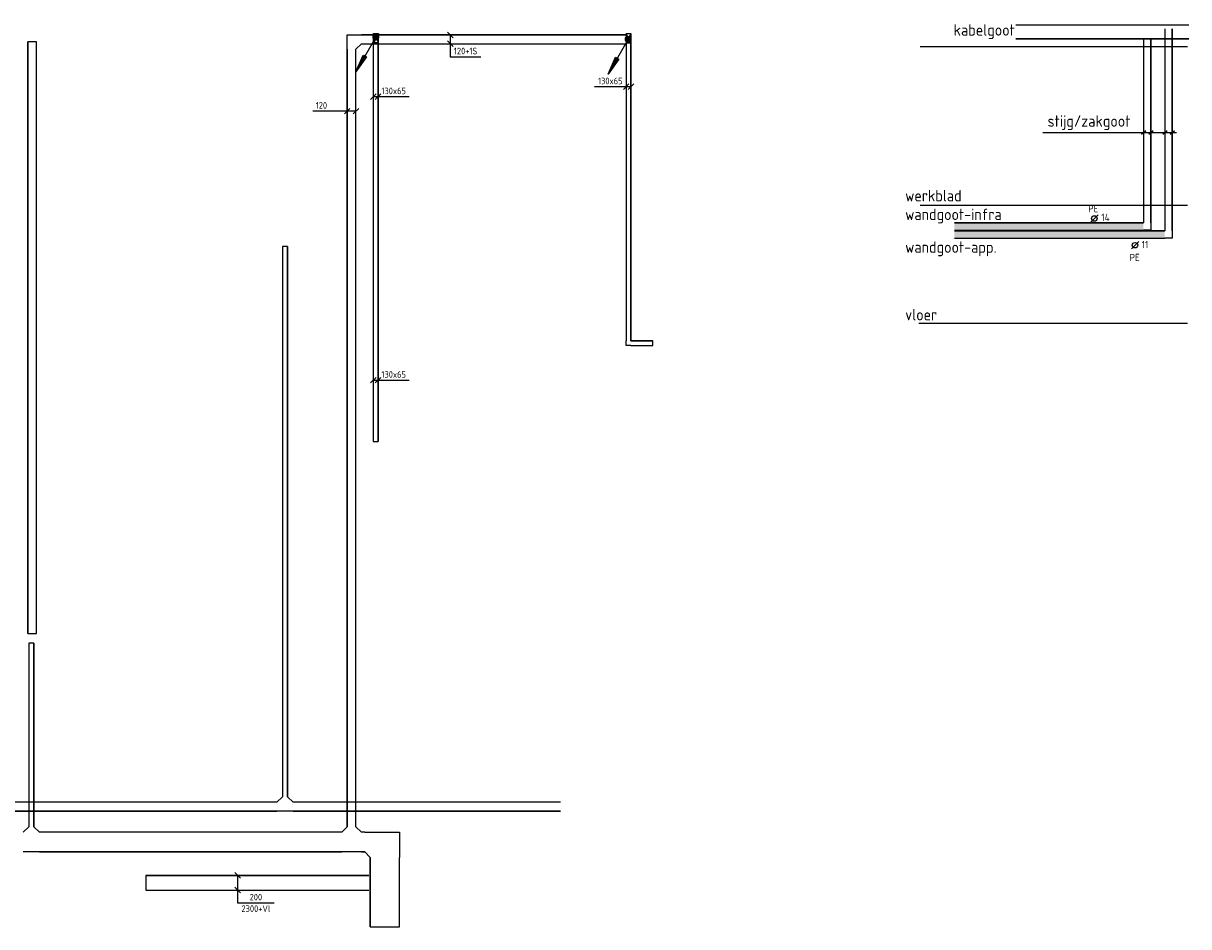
# Model space of a CAD drawing. Header units: millimetres. Extents: x 85770 to 139927, y 137714 to 175725.
# Tile 9 of 12: x 123995 to 139927, y 143790 to 156142. Entities that reach past the tile are written whole.
import ezdxf
from ezdxf.enums import TextEntityAlignment as Align

# ---------------------------------------------------------------- set-up
doc = ezdxf.new("R2010")
doc.units = ezdxf.units.MM
doc.header["$LTSCALE"] = 50
doc.linetypes.add('B-SL0', pattern=[100000000.0, 0, -100000000.0])
doc.layers.get('0').update_dxf_attribs({"linetype": 'CONTINUOUS'})
for name, color, linetype in [('EB6122--_ATTRIB', 2, 'CONTINUOUS'), ('EL6122--_AARD-NEN3134', 3, 'CONTINUOUS'), ('EL6130--_KANALISATIE', 4, 'CONTINUOUS'), ('EL61301-_KABELGOOT', 3, 'CONTINUOUS'), ('EL61303-_WANDGOOT', 3, 'CONTINUOUS'), ('EM61301-_BEMATING', 1, 'CONTINUOUS'), ('EM61303-_BEMATING', 1, 'CONTINUOUS')]:
    doc.layers.add(name, color=color, linetype=linetype)
doc.styles.add('1_8', font='iso', dxfattribs={"width": 0.7, "height": 1.8})
doc.styles.add('2_0', font='iso', dxfattribs={"height": 100})
doc.styles.add('3_5', font='ISO.shx', dxfattribs={"height": 3.5})
doc.styles.add('NORATT', font='isocp.shx')
doc.styles.add('NORDIM', font='isocp.shx')
doc.styles.get("Standard").update_dxf_attribs({"font": 'SIMPLEX'})

# ---------------------------------------------------------------- blocks, each defined once
blk = doc.blocks.new('EH100000')
at = {"color": 0, "linetype": 'ByBlock'}
for p, q in [((1, 0.5), (0, 0.5)), ((1, 0.5, 1), (0, 0.5, 1)), ((0, -0.5, 1), (1, -0.5, 1)), ((1, -0.5), (0, -0.5))]:
    blk.add_line(p, q, dxfattribs=at)
at = {"color": 0, "linetype": 'ByBlock', "invisible_edges": 15}
for points in [[(1, -0.5), (0, -0.5), (0, 0.5), (1, 0.5)], [(0, 0.5), (1, 0.5), (1, 0.5, 1), (0, 0.5, 1)], [(0, -0.5, 1), (1, -0.5, 1), (1, -0.5), (0, -0.5)]]:
    blk.add_3dface(points, dxfattribs=at)
at = {"color": 0, "style": 'NORATT'}
for tag, flags in [('M_CODE', 8), ('MERK', 9)]:
    blk.add_attdef(tag, text='', height=1.8, rotation=180, dxfattribs=dict(at, flags=flags)).set_placement((0.5, 0), align=Align.MIDDLE_CENTER)
for tag, flags in [('FUNCTIE', 8), ('SCHOT', 9)]:
    blk.add_attdef(tag, text='', height=1.8, dxfattribs=dict(at, flags=flags)).set_placement((0.5, 0), align=Align.MIDDLE_CENTER)
blk = doc.blocks.new('EH100005')
at = {"color": 0}
blk.add_lwpolyline([(-1, -0.5), (0, -0.5), (0, 0.5), (-1, 0.5)], dxfattribs=at)
at = {"color": 0, "style": 'NORATT', "flags": 9}
blk.add_attdef('HULPSTUK', text='', height=0.5, dxfattribs=at).set_placement((0, 0), align=Align.MIDDLE)
blk = doc.blocks.new('KG2FI1')
at = {"color": 0, "linetype": 'B-SL0'}
for p, q in [((200, 210), (-200, 210)), ((275, -135), (275, 135))]:
    blk.add_line(p, q, dxfattribs=at)
at = {"color": 0, "linetype": 'ByBlock'}
for points in [[(275, -135), (-200, -135), (-200, -135), (-200, 210)], [(200, 210), (200, 210), (275, 135), (275, 135)]]:
    blk.add_lwpolyline(points, dxfattribs=at)
at = {"color": 0, "flags": 3}
blk.add_attdef('HULPSTUK', (0, 0, 2700), '', height=1, rotation=180, dxfattribs=at)
blk = doc.blocks.new('KG3FCF')
at = {"color": 0, "linetype": 'B-SL0'}
for p, q in [((-135, 135), (-135, -135)), ((135, -135), (135, 135)), ((-60, -210), (60, -210))]:
    blk.add_line(p, q, dxfattribs=at)
at = {"color": 0, "linetype": 'ByBlock'}
for points in [[(-135, 135), (0, 135), (0, 135), (135, 135)], [(-60, -210), (-60, -210), (-135, -135), (-135, -135)], [(135, -135), (135, -135), (60, -210), (60, -210)]]:
    blk.add_lwpolyline(points, dxfattribs=at)
at = {"color": 0, "flags": 3}
blk.add_attdef('HULPSTUK', (0, 0), '', height=1, rotation=180, dxfattribs=at)
blk = doc.blocks.new('KG3FBF')
at = {"color": 0, "linetype": 'B-SL0'}
for p, q in [((-110, 135), (-110, -135)), ((110, -135), (110, 135)), ((-35, -210), (35, -210))]:
    blk.add_line(p, q, dxfattribs=at)
at = {"color": 0, "linetype": 'ByBlock'}
for points in [[(-110, 135), (0, 135), (0, 135), (110, 135)], [(-35, -210), (-35, -210), (-110, -135), (-110, -135)], [(110, -135), (110, -135), (35, -210), (35, -210)]]:
    blk.add_lwpolyline(points, dxfattribs=at)
at = {"color": 0, "flags": 3}
blk.add_attdef('HULPSTUK', (0, 0), '', height=1, rotation=180, dxfattribs=at)
blk = doc.blocks.new('KG3CBC')
at = {"color": 0, "linetype": 'B-SL0'}
for p, q in [((-110, 60), (-110, -60)), ((110, -60), (110, 60)), ((-35, -135), (35, -135))]:
    blk.add_line(p, q, dxfattribs=at)
at = {"color": 0, "linetype": 'ByBlock'}
for points in [[(-110, 60), (0, 60), (0, 60), (110, 60)], [(-35, -135), (-35, -135), (-110, -60), (-110, -60)], [(110, -60), (110, -60), (35, -135), (35, -135)]]:
    blk.add_lwpolyline(points, dxfattribs=at)
at = {"color": 0, "flags": 3}
blk.add_attdef('HULPSTUK', (0, 0), '', height=1, rotation=180, dxfattribs=at)
blk = doc.blocks.new('WG2@@')
at = {"color": 0, "linetype": 'ByBlock'}
for points in [[(-32.5, -32.5), (-32.5, 32.5), (-32.5, 32.5), (32.5, 32.5)], [(32.5, -32.5), (32.5, -32.5), (32.5, -32.5), (32.5, -32.5)]]:
    blk.add_lwpolyline(points, dxfattribs=at)
at = {"color": 0, "style": 'NORATT', "flags": 3}
blk.add_attdef('HULPSTUK', (0, 0, 700), '', height=1, rotation=270, dxfattribs=at)
blk = doc.blocks.new('EH100002')
at = {"color": 0}
for p, q in [((0.5, 0.5, 1), (-0.5, -0.5, 1)), ((-0.5, 0.5, 1), (0.5, -0.5, 1))]:
    blk.add_line(p, q, dxfattribs=at)
blk.add_lwpolyline([(-0.5, -0.5), (0.5, -0.5), (0.5, 0.5), (-0.5, 0.5)], close=True, dxfattribs=at)
at = {"color": 0, "style": 'NORATT'}
for tag, flags, p in [('HULPSTUK', 9, (0, 0)), ('FUNCTIE', 9, (0, -0.08, 1)), ('SCHOT', 9, (0, -0.04, 1)), ('CODE', 8, (0, -2, 1))]:
    blk.add_attdef(tag, text='', height=0.01, dxfattribs=dict(at, flags=flags)).set_placement(p, align=Align.MIDDLE_CENTER)
blk = doc.blocks.new('ES111202')
at = {"color": 0}
for p, q in [((-0.73, 0.15), (0.73, 0.15)), ((-0.6, 0.45), (0.6, 0.45)), ((-0.38, -0.65), (-5.5, -9.53)), ((-0.73, -0.15), (0.73, -0.15)), ((-0.6, -0.45), (0.6, -0.45))]:
    blk.add_line(p, q, dxfattribs=at)
for points in [[(-2.57, -5.45), (-5.5, -9.53), (-3.43, -4.95)], [(-3.22, -5.07), (-4.62, -8.01), (-2.78, -5.32)]]:
    blk.add_lwpolyline(points, close=True, dxfattribs=at)
blk.add_circle((0, 0), 0.75, dxfattribs=at)
for tag, height, style, flags, p in [('GROEPI', 1.8, '1_8', 9, (0, 9.5)), ('GROEP', 1.8, '1_8', 8, (0, 7.5)), ('CODE', 3.5, '3_5', 8, (0, 4.5)), ('M_CODE', 1.8, '1_8', 9, (0, 0)), ('KAST', 1.8, '1_8', 9, (0, -3.5)), ('VERMOGEN', 1.8, '1_8', 9, (0, -5.5)), ('VERMOGENI', 1.8, '1_8', 9, (0, -9.5)), ('DOEL', 1.8, '1_8', 9, (0, -7.5)), ('DOELI', 1.8, '1_8', 9, (0, -11.5))]:
    blk.add_attdef(tag, text='', height=height, dxfattribs=dict(style=style, flags=flags)).set_placement(p, align=Align.MIDDLE_CENTER)
blk = doc.blocks.new('KG2FF5')
at = {"color": 0, "linetype": 'ByBlock'}
for points in [[(135, -60), (-60, -60), (-60, -60), (-60, 135)], [(60, 135), (60, 135), (135, 60), (135, 60)]]:
    blk.add_lwpolyline(points, dxfattribs=at)
at = {"color": 0, "style": 'NORATT', "flags": 3}
blk.add_attdef('HULPSTUK', (0, 0, 2700), '', height=1, rotation=90, dxfattribs=at)
blk = doc.blocks.new('*U118')
for p, q in [((-98, -38), (-22, 38)), ((-60, 0), (295, 0)), ((22, -38), (98, 38)), ((295, 0), (295, 0)), ((295, 0), (529, 0))]:
    blk.add_line(p, q)
at = {"color": 1, "style": 'NORDIM'}
blk.add_text('120', height=90, rotation=180, dxfattribs=at).set_placement((412, -79), align=Align.MIDDLE)
blk = doc.blocks.new('*U114')
for p, q in [((-70, -38), (5, 38)), ((-32, 0), (32, 0)), ((-5, -38), (70, 38)), ((32, 0), (32, 0)), ((32, 0), (459, 0))]:
    blk.add_line(p, q)
at = {"color": 1, "style": 'NORDIM'}
blk.add_text('130x65', height=90, dxfattribs=at).set_placement((246, 79), align=Align.MIDDLE)
blk = doc.blocks.new('*U115')
for p, q in [((-70, -38), (5, 38)), ((-32, 0), (37, 0)), ((-5, -38), (70, 38)), ((37, 0), (37, 0)), ((37, 0), (464, 0))]:
    blk.add_line(p, q)
at = {"color": 1, "style": 'NORDIM'}
blk.add_text('130x65', height=90, rotation=180, dxfattribs=at).set_placement((250, -79), align=Align.MIDDLE)
blk = doc.blocks.new('*U116')
for p, q in [((-70, -38), (5, 38)), ((-32, 0), (32, 0)), ((-5, -38), (70, 38)), ((32, 0), (32, 0)), ((32, 0), (459, 0))]:
    blk.add_line(p, q)
at = {"color": 1, "style": 'NORDIM'}
blk.add_text('130x65', height=90, dxfattribs=at).set_placement((246, 79), align=Align.MIDDLE)
blk = doc.blocks.new('*U117')
for p, q in [((239, 0), (239, 418)), ((-98, -38), (-22, 38)), ((-60, 0), (239, 0)), ((22, -38), (98, 38)), ((239, 0), (239, 0))]:
    blk.add_line(p, q)
at = {"color": 1, "style": 'NORDIM'}
blk.add_text('120+1S', height=90, rotation=90, dxfattribs=at).set_placement((160, 209), align=Align.MIDDLE)
blk = doc.blocks.new('WG2BB')
at = {"color": 0, "linetype": 'B-SL0'}
for p, q in [((32.5, -32.5), (32.5, 32.5)), ((-32.5, -32.5), (32.5, -32.5))]:
    blk.add_line(p, q, dxfattribs=at)
at = {"color": 0, "linetype": 'ByBlock'}
for points in [[(-32.5, -32.5), (-32.5, 32.5), (-32.5, 32.5), (32.5, 32.5)], [(32.5, -32.5), (32.5, -32.5), (32.5, -32.5), (32.5, -32.5)]]:
    blk.add_lwpolyline(points, dxfattribs=at)
at = {"color": 0, "flags": 3}
blk.add_attdef('HULPSTUK', (0, 0), '', height=1, rotation=270, dxfattribs=at)
blk = doc.blocks.new('ES030255')
at = {"color": 0}
blk.add_line((-1, -1), (1, 1), dxfattribs=at)
blk.add_circle((0, 0), 0.75, dxfattribs=at)
at = {"color": 0, "style": '2_0', "flags": 8}
for tag, p in [('NUMMER', (0, 5.5)), ('CODE', (0, 3))]:
    blk.add_attdef(tag, text='', height=2, dxfattribs=at).set_placement(p, align=Align.MIDDLE)
at = {"style": '1_8', "flags": 8}
blk.add_attdef('M_CODE', text='', height=1.8, dxfattribs=at).set_placement((0, 0), align=Align.MIDDLE_CENTER)
blk = doc.blocks.new('*U107')
for p, q in [((276, 0), (276, 497)), ((-138, -38), (-62, 38)), ((-100, 0), (276, 0)), ((62, -38), (138, 38)), ((276, 0), (276, 0))]:
    blk.add_line(p, q)
at = {"color": 1, "style": 'NORDIM'}
for s, p in [('200', (197, 249)), ('2300+Vl', (354, 249))]:
    blk.add_text(s, height=90, rotation=90, dxfattribs=at).set_placement(p, align=Align.MIDDLE)

msp = doc.modelspace()

# ---------------------------------------------------------------- linework, layer by layer
at = {"layer": 'EL6130--_KANALISATIE', "color": 3}
for p, q in [((139910, 155822), (136255, 155822)), ((137933, 154651), (139761, 154651)), ((139282, 154625), (139340, 154677)), ((139382, 154625), (139440, 154677)), ((139573, 154625), (139631, 154677)), ((139673, 154625), (139731, 154677)), ((139910, 153652), (136255, 153652)), ((139910, 152036), (136239, 152036))]:
    msp.add_line(p, q, dxfattribs=at)
at = {"layer": 'EL6130--_KANALISATIE', "color": 8}
for points in [[(136724, 153413, 2340), (136724, 153312, 2340), (139309, 153413, 2340), (139307, 153309, 2340)], [(136725, 153305, 2340), (136725, 153203, 2340), (139600, 153305, 2340), (139599, 153204, 2340)]]:
    msp.add_solid(points, dxfattribs=at)

# ---------------------------------------------------------------- block references
at = {"layer": 'EL6122--_AARD-NEN3134', "color": 3}
ref = msp.add_blockref('ES030255', (138637, 153473), dxfattribs=dict(at, xscale=50, yscale=50, zscale=50))
ref.add_attrib('CODE', 'PE', dxfattribs={"layer": 'EB6122--_ATTRIB', "color": 2, "height": 100, "style": '2_0', "flags": 8}).set_placement((138622, 153609), align=Align.MIDDLE)
ref.add_attrib('NUMMER', '14', dxfattribs={"layer": 'EB6122--_ATTRIB', "color": 2, "height": 100, "style": '2_0', "flags": 8}).set_placement((138789, 153488), align=Align.MIDDLE)
ref = msp.add_blockref('ES030255', (139193, 153108), dxfattribs=dict(at, xscale=50, yscale=50, zscale=50))
ref.add_attrib('CODE', 'PE', dxfattribs={"layer": 'EB6122--_ATTRIB', "color": 2, "height": 100, "style": '2_0', "flags": 8}).set_placement((139188, 152940), align=Align.MIDDLE)
ref.add_attrib('NUMMER', '11', dxfattribs={"layer": 'EB6122--_ATTRIB', "color": 2, "height": 100, "style": '2_0', "flags": 8}).set_placement((139329, 153117), align=Align.MIDDLE)
at = {"layer": 'EL6130--_KANALISATIE', "color": 3, "xscale": 2361.548937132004, "yscale": 187.1769302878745, "zscale": 93.588465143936}
msp.add_blockref('EH100000', (137565, 156022, 7799), dxfattribs=at)
at = {"layer": 'EL6130--_KANALISATIE', "color": 3}
for name, p, xscale, yscale, zscale, rotation in [('EH100000', (139650, 153305, 2340), 2761.129379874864, 101.3875039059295, 187.176930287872, 90), ('EH100000', (139359, 153413, 2340), 2502.485813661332, 101.3875039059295, 187.176930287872, 90), ('EH100000', (139309, 153362, 2340), 2584.60144572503, 101.3875039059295, 187.176930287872, 180), ('EH100000', (139600, 153254, 2340), 2874.725687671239, 101.3875039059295, 187.176930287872, 180), ('WG2BB', (139359, 153362, 2340), 1.559807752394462, 1.559807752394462, 1.559807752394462, 180), ('WG2BB', (139650, 153254, 2340), 1.559807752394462, 1.559807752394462, 1.559807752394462, 180)]:
    msp.add_blockref(name, p, dxfattribs=dict(at, xscale=xscale, yscale=yscale, zscale=zscale, rotation=rotation))
at = {"layer": 'EL61301-_KABELGOOT'}
for name, p, rotation in [('KG2FF5', (128482, 155923, 2700), 270), ('KG3CBC', (127572, 145431, 2700), 180), ('KG3FBF', (124105, 144947, 2700), 180), ('KG3FCF', (128482, 144947, 2700), 180), ('KG2FI1', (128937, 144947, 2700), 180)]:
    msp.add_blockref(name, p, dxfattribs=dict(at, rotation=rotation))
for name, p, xscale, yscale, zscale in [('ES111202', (128814, 155954, 2700), 50, 50, 50), ('ES111202', (132264, 155925, 2700), 50, 50, 50), ('EH100000', (119171, 145431, 2700), 8290.850154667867, 119.9999999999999, 60), ('EH100000', (127682, 145431, 2700), 3658.149845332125, 119.9999999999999, 60), ('EH100000', (124215, 144947, 2700), 4132.458118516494, 270, 60), ('EH100000', (128617, 144947, 2700), 44.91277845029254, 270, 60)]:
    msp.add_blockref(name, p, dxfattribs=dict(at, xscale=xscale, yscale=yscale, zscale=zscale))
for name, p, xscale, yscale, zscale, rotation in [('EH100000', (132239, 155923, 2700), 3621.759676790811, 120, 60, 180), ('EH100000', (124115, 155888, 2700), 8089, 119.9999999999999, 60, 270), ('EH100005', (124115, 155888, 2700), 60.00000000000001, 119.9999999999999, 60.00000000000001, 90), ('EH100000', (128482, 155788, 2700), 2264.732447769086, 120, 60, 270), ('EH100000', (128482, 153527, 2700), 8370.66078841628, 119.9999999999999, 60, 270), ('EH100005', (127572, 153090, 2700), 60, 70, 60, 90), ('EH100000', (127572, 145566, 2700), 7524, 70, 60, 90), ('EH100005', (124115, 147799, 2700), 60, 119.9999999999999, 60, 270), ('EH100000', (124105, 145157, 2700), 2508.713754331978, 70, 60, 90), ('EH100005', (124105, 147665, 2700), 60, 70, 60, 90), ('EH100000', (128937, 144737, 2700), 946.7552052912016, 400, 60, 270), ('EH100000', (128719, 144391, 2300), 3046.533563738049, 200, 60, 180), ('EH100005', (125672, 144391, 2300), 60, 200, 60, 180), ('EH100005', (128937, 143790, 2700), 60, 400, 60, 270)]:
    msp.add_blockref(name, p, dxfattribs=dict(at, xscale=xscale, yscale=yscale, zscale=zscale, rotation=rotation))
at = {"layer": 'EL61303-_WANDGOOT', "color": 3, "yscale": 65}
for name, p, xscale, zscale, rotation in [('EH100000', (128812, 150425, 700), 5575.651188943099, 130, 90), ('EH100005', (128812, 156000, 700), 120, 120, 90), ('EH100002', (128819, 155939, 820), 120, 1880, 270), ('EH100005', (132269, 156000, 700), 120, 120, 90), ('EH100000', (132269, 151800, 700), 4200.443663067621, 130, 90), ('EH100002', (132269, 155936, 820), 120, 1880, 270), ('EH100000', (132600, 151768, 700), 298.1696192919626, 130, 180)]:
    msp.add_blockref(name, p, dxfattribs=dict(at, xscale=xscale, zscale=zscale, rotation=rotation))
at = {"layer": 'EL61303-_WANDGOOT', "color": 3, "rotation": 90}
msp.add_blockref('WG2@@', (132269, 151768, 700), dxfattribs=at)
at = {"layer": 'EL61303-_WANDGOOT', "xscale": 130, "yscale": 65, "zscale": 130}
msp.add_blockref('EH100005', (132600, 151768, 700), dxfattribs=at)
at = {"layer": 'EL61303-_WANDGOOT', "xscale": 130, "yscale": 65, "zscale": 130, "rotation": 270}
msp.add_blockref('EH100005', (128812, 150425, 700), dxfattribs=at)
at = {"layer": 'EM61301-_BEMATING'}
for name, p, rotation in [('*U117', (129832, 155923, 2700), 270), ('*U118', (128482, 154941, 2700), 180), ('*U107', (126925, 144391, 2300), 270)]:
    msp.add_blockref(name, p, dxfattribs=dict(at, rotation=rotation))
at = {"layer": 'EM61303-_BEMATING', "rotation": 180}
msp.add_blockref('*U115', (132269, 155275, 700), dxfattribs=at)
at = {"layer": 'EM61303-_BEMATING'}
for name, p in [('*U116', (128812, 155139, 700)), ('*U114', (128812, 151262, 700))]:
    msp.add_blockref(name, p, dxfattribs=at)

# ---------------------------------------------------------------- texts
at = {"layer": 'EL6130--_KANALISATIE', "color": 3, "style": '2_0'}
for s, height, p in [('kabelgoot', 156, (136713, 155973)), ('stijg/zakgoot', 155.98, (137998, 154728)), ('werkblad', 156, (136051, 153707)), ('wandgoot-infra', 155.98, (136051, 153452)), ('wandgoot-app.', 155.98, (136051, 153004)), ('vloer', 156, (136051, 152080))]:
    msp.add_text(s, height=height, dxfattribs=at).set_placement(p)

doc.saveas('drawing.dxf')
